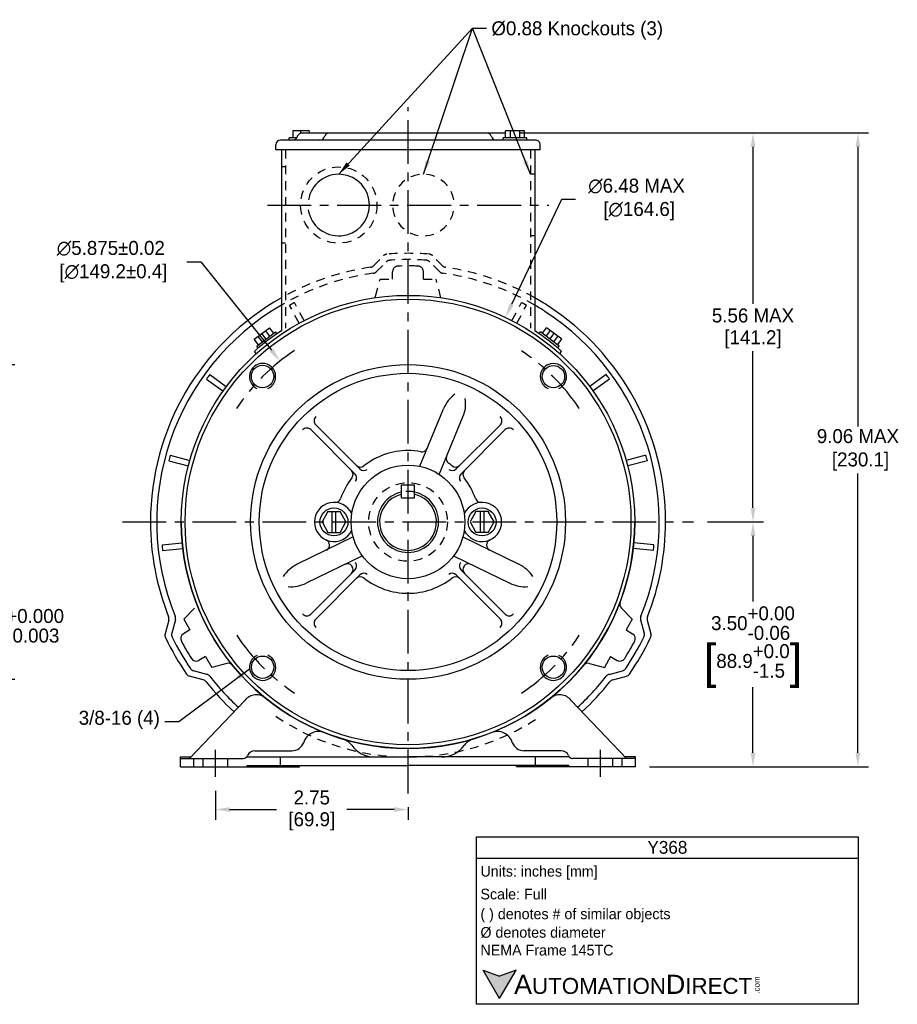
# Model space of a CAD drawing. Header units: inches. Extents: x 881.3 to 912.6, y 636.4 to 651.3.
# Tile 2 of 2: x 900 to 912.6, y 636.4 to 650.5. Entities that reach past the tile are written whole.
import ezdxf

# ---------------------------------------------------------------- set-up
doc = ezdxf.new("R2010")
doc.units = ezdxf.units.IN
doc.header["$LTSCALE"] = 0.5
doc.header["$MEASUREMENT"] = 0
doc.linetypes.add('CENTER', pattern=[2, 1.25, -0.25, 0.25, -0.25])
doc.linetypes.add('HIDDEN', pattern=[0.375, 0.25, -0.125])
for name, color, linetype in [('Centerline', 40, 'CENTER'), ('Dimensions', 140, 'Continuous'), ('Hidden', 102, 'HIDDEN'), ('Text', 140, 'Continuous')]:
    doc.layers.add(name, color=color, linetype=linetype)
doc.styles.add('\\M+2ABAC\\M+2A6A11', font='txt')
doc.dimstyles.get("Standard").update_dxf_attribs({"dimtxt": 0.2, "dimasz": 0.2, "dimexe": 0.15, "dimexo": 0.2, "dimgap": 0.07, "dimtad": 0, "dimtih": 1, "dimtoh": 1, "dimrnd": 0.0005, "dimzin": 0, "dimdsep": 46, "dimtxsty": 'Standard', "dimcen": 0, "dimadec": 0, "dimazin": 0, "dimtfac": 1, "dimtofl": 0, "dimtmove": 0, "dimatfit": 3, "dimfxl": 0, "dimtolj": 1, "dimtzin": 0, "dimarcsym": 0})

# ---------------------------------------------------------------- blocks, each defined once
blk = doc.blocks.new('*D7')
at = {"layer": 'Defpoints', "color": 0}
for p in [(903.751, 645.596), (907.412, 641.001)]:
    blk.add_point(p, dxfattribs=at)
at = {"layer": 'Dimensions', "color": 0, "lineweight": -2}
for p, q in [((902.419, 647.017), (902.619, 647.017)), ((902.619, 647.017), (903.627, 645.752))]:
    blk.add_line(p, q, dxfattribs=at)
at = {"layer": 'Dimensions', "color": 0}
blk.add_solid([(903.653, 645.773), (903.601, 645.731), (903.751, 645.596)], dxfattribs=at)
at = {"layer": 'Dimensions', "color": 0, "insert": (901.333, 647.017), "char_height": 0.2, "attachment_point": 5}
blk.add_mtext('\\A1;∅5.875±0.02\\P [∅149.2±0.4]', dxfattribs=at)
blk = doc.blocks.new('*D8')
at = {"layer": 'Defpoints', "color": 0}
for p in [(906.973, 646.222), (904.187, 640.371)]:
    blk.add_point(p, dxfattribs=at)
at = {"layer": 'Dimensions', "color": 0, "lineweight": -2}
for p, q in [((907.775, 647.907), (907.059, 646.403)), ((907.975, 647.907), (907.775, 647.907))]:
    blk.add_line(p, q, dxfattribs=at)
at = {"layer": 'Dimensions', "color": 0}
blk.add_solid([(907.029, 646.417), (907.089, 646.388), (906.973, 646.222)], dxfattribs=at)
at = {"layer": 'Dimensions', "color": 0, "insert": (908.845, 647.907), "char_height": 0.2, "attachment_point": 5}
blk.add_mtext('\\A1;∅6.48 MAX\\P [∅164.6]', dxfattribs=at)
blk = doc.blocks.new('*D9')
at = {"layer": 'Defpoints', "color": 0}
for p in [(909.66, 643.297), (908.83, 639.797), (910.509, 639.797)]:
    blk.add_point(p, dxfattribs=at)
at = {"layer": 'Dimensions', "color": 0, "lineweight": -2}
for p, q in [((909.86, 643.297), (910.659, 643.297)), ((910.509, 643.097), (910.509, 642.16)), ((910.509, 639.997), (910.509, 640.933)), ((909.03, 639.797), (910.659, 639.797))]:
    blk.add_line(p, q, dxfattribs=at)
at = {"layer": 'Dimensions', "color": 0}
for points in [[(910.476, 643.097), (910.543, 643.097), (910.509, 643.297)], [(910.476, 639.997), (910.543, 639.997), (910.509, 639.797)]]:
    blk.add_solid(points, dxfattribs=at)
at = {"layer": 'Dimensions', "color": 0, "char_height": 0.2, "attachment_point": 5}
for s, insert in [('\\A1;3.50\\S+0.00^ -0.06;', (910.509, 641.85)), ('\\A1;{\\o\\l\\H0.480000;[}88.9\\S+0.0^ -1.5;{\\o\\l\\H0.480000;]}', (910.509, 641.237))]:
    blk.add_mtext(s, dxfattribs=dict(at, insert=insert))
blk = doc.blocks.new('*D10')
at = {"layer": 'Defpoints', "color": 0}
for p in [(906.974, 648.857), (910.509, 648.857), (909.66, 643.297)]:
    blk.add_point(p, dxfattribs=at)
at = {"layer": 'Dimensions', "color": 0, "lineweight": -2}
for p, q in [((907.174, 648.857), (910.659, 648.857)), ((910.509, 648.657), (910.509, 646.417)), ((910.509, 643.497), (910.509, 645.737)), ((909.86, 643.297), (910.659, 643.297))]:
    blk.add_line(p, q, dxfattribs=at)
at = {"layer": 'Dimensions', "color": 0}
for points in [[(910.476, 648.657), (910.543, 648.657), (910.509, 648.857)], [(910.476, 643.497), (910.543, 643.497), (910.509, 643.297)]]:
    blk.add_solid(points, dxfattribs=at)
at = {"layer": 'Dimensions', "color": 0, "char_height": 0.2, "attachment_point": 5}
for s, insert in [('\\A1;5.56 MAX', (910.509, 646.247)), ('\\A1;[141.2]', (910.509, 645.907))]:
    blk.add_mtext(s, dxfattribs=dict(at, insert=insert))
blk = doc.blocks.new('*D11')
at = {"layer": 'Defpoints', "color": 0}
for p in [(906.974, 648.857), (908.83, 639.797), (912.008, 639.797)]:
    blk.add_point(p, dxfattribs=at)
at = {"layer": 'Dimensions', "color": 0, "lineweight": -2}
for p, q in [((907.174, 648.857), (912.158, 648.857)), ((912.008, 648.657), (912.008, 644.663)), ((912.008, 639.997), (912.008, 643.99)), ((909.03, 639.797), (912.158, 639.797))]:
    blk.add_line(p, q, dxfattribs=at)
at = {"layer": 'Dimensions', "color": 0}
for points in [[(911.974, 648.657), (912.041, 648.657), (912.008, 648.857)], [(911.974, 639.997), (912.041, 639.997), (912.008, 639.797)]]:
    blk.add_solid(points, dxfattribs=at)
at = {"layer": 'Dimensions', "color": 0, "insert": (912.008, 644.327), "char_height": 0.2, "attachment_point": 5}
blk.add_mtext('\\A1;9.06 MAX\\P [230.1]', dxfattribs=at)
blk = doc.blocks.new('*D12')
at = {"layer": 'Defpoints', "color": 0}
for p in [(902.83, 639.651), (905.58, 639.417), (905.58, 639.186)]:
    blk.add_point(p, dxfattribs=at)
at = {"layer": 'Dimensions', "color": 0, "lineweight": -2}
for p, q in [((902.83, 639.451), (902.83, 639.036)), ((905.58, 639.217), (905.58, 639.036)), ((903.03, 639.186), (903.702, 639.186)), ((905.38, 639.186), (904.708, 639.186))]:
    blk.add_line(p, q, dxfattribs=at)
at = {"layer": 'Dimensions', "color": 0}
for points in [[(903.03, 639.219), (903.03, 639.152), (902.83, 639.186)], [(905.38, 639.219), (905.38, 639.152), (905.58, 639.186)]]:
    blk.add_solid(points, dxfattribs=at)
at = {"layer": 'Dimensions', "color": 0, "char_height": 0.2, "attachment_point": 5}
for s, insert in [('\\A1;2.75', (904.205, 639.356)), ('\\A1;[69.9]', (904.205, 639.016))]:
    blk.add_mtext(s, dxfattribs=dict(at, insert=insert))
blk = doc.blocks.new('*D14')
at = {"layer": 'Defpoints', "color": 0}
for p in [(894.597, 645.547), (894.597, 641.047), (899.814, 641.047)]:
    blk.add_point(p, dxfattribs=at)
at = {"layer": 'Dimensions', "color": 0, "lineweight": -2}
for p, q in [((894.797, 645.547), (899.964, 645.547)), ((899.814, 645.347), (899.814, 642.115)), ((899.814, 641.247), (899.814, 641.508)), ((894.797, 641.047), (899.964, 641.047))]:
    blk.add_line(p, q, dxfattribs=at)
at = {"layer": 'Dimensions', "color": 0}
for points in [[(899.78, 645.347), (899.847, 645.347), (899.814, 645.547)], [(899.78, 641.247), (899.847, 641.247), (899.814, 641.047)]]:
    blk.add_solid(points, dxfattribs=at)
at = {"layer": 'Dimensions', "color": 0, "insert": (899.814, 641.812), "char_height": 0.2, "attachment_point": 5}
blk.add_mtext('\\A1;%%C4.500\\S+0.000^ -0.003;', dxfattribs=at)

msp = doc.modelspace()

# ---------------------------------------------------------------- hatches: boundary and pattern name
at = {"layer": 'Dimensions'}
msp.add_hatch(color=256, dxfattribs=at).paths.add_polyline_path([(907.12321, 636.88898), (906.88801, 636.80337), (906.65281, 636.88898), (906.88801, 636.4816)])

# ---------------------------------------------------------------- linework, layer by layer
for p, q in [((903.87992, 648.75669), (903.87992, 648.78669)), ((903.98961, 648.78669), (903.87992, 648.78669)), ((904.16769, 648.88669), (903.93213, 648.88669)), ((903.93213, 648.88669), (903.93213, 648.78669)), ((903.99924, 648.80669), (904.00215, 648.81465)), ((904.04992, 648.85669), (904.04992, 648.88669)), ((906.97391, 648.85669), (904.06632, 648.85669)), ((904.16769, 648.88669), (904.16769, 648.85669)), ((904.38824, 648.80669), (904.39115, 648.81465)), ((906.77159, 648.80669), (906.77018, 648.8109)), ((906.93991, 648.75669), (906.93991, 648.78669)), ((907.27991, 648.78669), (906.93991, 648.78669)), ((906.97391, 648.78669), (906.97391, 648.88669)), ((907.24591, 648.88669), (906.97391, 648.88669)), ((907.04191, 648.78669), (907.04191, 648.88669)), ((907.17791, 648.78669), (907.17791, 648.88669)), ((907.24591, 648.78669), (907.24591, 648.88669)), ((907.27991, 648.75669), (907.27991, 648.78669)), ((903.68991, 648.61669), (903.68991, 648.68669)), ((907.39991, 648.75669), (903.75991, 648.75669)), ((907.46991, 648.61669), (907.46991, 648.68669)), ((907.46991, 648.61669), (903.68991, 648.61669)), ((903.76992, 648.61669), (903.76992, 646.02842)), ((907.38992, 648.61669), (907.38992, 646.02842)), ((903.38398, 645.9075), (903.59977, 646.07308)), ((903.41788, 645.80747), (903.68762, 646.01445)), ((903.55275, 645.91096), (903.49187, 645.99029)), ((903.6067, 645.95235), (903.54582, 646.03169)), ((903.66064, 645.99375), (903.59977, 646.07308)), ((903.70855, 645.98717), (903.68762, 646.01445)), ((907.4513, 645.98717), (907.47223, 646.01445)), ((907.74197, 645.80747), (907.47223, 646.01445)), ((907.4992, 645.99375), (907.56008, 646.07308)), ((907.55315, 645.95235), (907.61403, 646.03169)), ((907.77587, 645.9075), (907.56008, 646.07308)), ((907.6071, 645.91096), (907.66797, 645.99029)), ((903.44485, 645.82817), (903.38398, 645.9075)), ((903.4988, 645.86956), (903.43792, 645.9489)), ((907.66105, 645.86956), (907.72192, 645.9489)), ((907.71499, 645.82817), (907.77587, 645.9075)), ((903.41001, 645.70274), (903.38593, 645.73412)), ((903.43881, 645.78019), (903.41788, 645.80747)), ((907.72104, 645.78019), (907.74197, 645.80747)), ((907.74984, 645.70274), (907.77392, 645.73412)), ((902.74779, 645.4038), (902.98242, 645.23333)), ((908.41206, 645.4038), (908.17743, 645.23333)), ((902.70077, 645.33908), (902.9354, 645.16861)), ((908.45908, 645.33908), (908.22445, 645.16861)), ((905.74706, 644.09181), (906.08822, 644.91543)), ((904.26083, 644.68671), (904.89295, 644.0546)), ((906.02421, 643.97696), (906.36538, 644.80062)), ((906.8992, 644.68671), (906.26708, 644.0546)), ((904.19013, 644.616), (904.82222, 643.98391)), ((906.96991, 644.616), (906.33781, 643.98391)), ((902.16007, 644.17162), (902.44021, 644.09656)), ((902.18078, 644.2489), (902.46091, 644.17384)), ((908.97907, 644.2489), (908.69893, 644.17384)), ((908.99978, 644.17162), (908.71964, 644.09656)), ((905.48492, 643.82919), (905.67492, 643.82919)), ((905.48492, 643.63919), (905.48492, 643.82919)), ((905.67492, 643.63919), (905.67492, 643.82919)), ((905.48492, 643.63919), (905.67492, 643.63919)), ((904.43307, 643.44769), (904.35137, 643.29706)), ((904.43502, 643.44769), (904.61136, 643.44769)), ((904.49452, 643.14569), (904.49452, 643.44769)), ((904.54952, 643.14569), (904.54952, 643.44769)), ((904.69306, 643.29706), (904.61136, 643.44769)), ((906.54896, 643.44762), (906.46687, 643.29625)), ((906.72509, 643.44762), (906.55091, 643.44762)), ((906.61041, 643.44762), (906.61041, 643.14562)), ((906.66541, 643.44762), (906.66541, 643.14562)), ((906.80856, 643.29625), (906.72646, 643.44762)), ((904.35137, 643.29706), (904.43347, 643.14569)), ((904.61097, 643.14569), (904.69306, 643.29706)), ((906.46687, 643.29625), (906.54856, 643.14562)), ((906.72686, 643.14562), (906.80856, 643.29625)), ((904.43484, 643.14569), (904.60901, 643.14569)), ((906.72491, 643.14562), (906.54856, 643.14562)), ((902.06531, 642.96751), (902.35373, 642.99782)), ((904.79647, 643.08137), (903.9952, 642.69057)), ((906.3634, 643.08145), (907.16483, 642.69057)), ((909.09454, 642.96751), (908.80611, 642.99782)), ((902.07367, 642.88795), (902.3621, 642.91826)), ((909.08618, 642.88795), (908.79775, 642.91826)), ((904.92801, 642.81175), (904.12671, 642.42093)), ((906.23189, 642.81182), (907.03332, 642.42093)), ((904.19013, 641.97738), (904.82222, 642.60947)), ((906.96991, 641.97738), (906.33781, 642.60947)), ((904.26083, 641.90667), (904.89295, 642.53878)), ((906.8992, 641.90667), (906.26708, 642.53878)), ((902.5315, 642.06478), (902.37481, 641.9081)), ((908.62835, 642.06478), (908.78503, 641.9081)), ((902.16124, 641.89183), (902.10928, 641.69793)), ((902.25592, 641.89746), (902.20487, 641.70694)), ((902.37481, 641.9081), (902.46482, 641.75221)), ((908.78503, 641.9081), (908.69503, 641.75221)), ((908.90392, 641.89746), (908.95497, 641.70694)), ((908.99861, 641.89183), (909.05056, 641.69793)), ((902.46482, 641.75221), (902.37192, 641.69858)), ((908.69503, 641.75221), (908.78792, 641.69858)), ((902.68481, 641.37116), (902.59192, 641.31753)), ((902.68481, 641.37116), (902.77481, 641.21528)), ((908.47503, 641.37116), (908.38503, 641.21528)), ((908.47503, 641.37116), (908.56792, 641.31753)), ((902.70617, 641.11763), (902.51563, 641.16869)), ((902.98885, 641.27263), (902.77481, 641.21528)), ((908.171, 641.27263), (908.38503, 641.21528)), ((908.45367, 641.11763), (908.64421, 641.16869)), ((902.65394, 641.03845), (902.46004, 641.09041)), ((908.50591, 641.03845), (908.69981, 641.09041)), ((902.45989, 639.91669), (903.24776, 640.74452)), ((908.69989, 639.91669), (907.91213, 640.7444)), ((902.32989, 639.79669), (902.32989, 639.93669)), ((902.32989, 639.93669), (902.47893, 639.93669)), ((902.32989, 639.91669), (903.23083, 639.91669)), ((902.32989, 639.91669), (903.23083, 639.91669)), ((903.28172, 639.93669), (905.57989, 639.93669)), ((903.38989, 640.02669), (903.92125, 640.02669)), ((903.92125, 640.02669), (903.92224, 640.02669)), ((907.87806, 639.93669), (905.57989, 639.93669)), ((907.23853, 640.02669), (907.23754, 640.02669)), ((907.76989, 640.02669), (907.23853, 640.02669)), ((908.82989, 639.91669), (907.92895, 639.91669)), ((908.82989, 639.91669), (908.62581, 639.91669)), ((908.82989, 639.93669), (908.68085, 639.93669)), ((908.82989, 639.79669), (908.82989, 639.93669)), ((902.32989, 639.79669), (903.27989, 639.79669)), ((903.27989, 639.79669), (903.27989, 639.81669)), ((903.27989, 639.81669), (904.02989, 639.81669)), ((903.27989, 639.79669), (904.02989, 639.79669)), ((904.02989, 639.81669), (905.57989, 639.81669)), ((904.02989, 639.79669), (904.02989, 639.81669)), ((907.12989, 639.81669), (905.57989, 639.81669)), ((907.12989, 639.79669), (907.12989, 639.81669)), ((907.87989, 639.81669), (907.12989, 639.81669)), ((907.87989, 639.79669), (907.12989, 639.79669)), ((907.87989, 639.79669), (907.87989, 639.81669)), ((908.82989, 639.79669), (907.87989, 639.79669))]:
    msp.add_line(p, q)
for centre, radius in [((905.57992, 643.29669), 3.239), ((905.57992, 643.29669), 3.18556), ((905.58002, 643.29669), 2.25), ((903.50124, 645.3757), 0.16), ((907.65713, 645.37392), 0.16), ((905.58002, 643.29669), 2.125), ((905.57992, 643.29669), 0.8125), ((904.52202, 643.29669), 0.2), ((906.63791, 643.29662), 0.2), ((903.5029, 641.21946), 0.16), ((907.65704, 641.21955), 0.16)]:
    msp.add_circle(centre, radius)
for centre, radius, start, end in [((903.93216, 648.82669), 0.07, 269.999772, 343.398129), ((904.06632, 648.78669), 0.07, 89.999741, 156.452927), ((904.32116, 648.82669), 0.07, 269.999772, 343.398129), ((904.45532, 648.78669), 0.07, 89.999741, 156.452927), ((906.7045, 648.78669), 0.07, 20.236382, 90.000016), ((906.83867, 648.82669), 0.07, 196.601587, 270.000116), ((903.75991, 648.68669), 0.07, 90.000004, 180.000003), ((907.39991, 648.68669), 0.07, 0, 90.000016), ((904.58992, 647.82669), 0.44, 189.068237, 170.393281), ((905.57992, 643.29669), 3.68, 119.462101, 180), ((905.57992, 643.29669), 3.59, 120.276819, 202.062447), ((905.57992, 643.29669), 3.68, 56.967011, 60.537907), ((905.57992, 643.29669), 3.59, 56.967973, 59.72319), ((905.57992, 643.29669), 3.68, 0, 56.966999), ((905.57992, 643.29669), 3.59, 337.937612, 56.967915), ((905.57992, 643.26909), 3.3, 123.263126, 131.670652), ((905.57993, 643.26909), 3.3, 48.329348, 56.736874), ((903.50118, 645.37564), 0.1875, 293.959239, 244.815983), ((907.65719, 645.37386), 0.1875, 295.184001, 246.040827), ((905.57992, 643.29669), 3.53, 143.35074, 144.649257), ((905.57992, 643.29669), 3.53, 35.350745, 36.649263), ((906.55016, 644.72409), 0.5, 126.835534, 157.500023), ((906.55016, 644.72409), 0.5, 126.836599, 157.500023), ((905.90344, 644.99196), 0.5, 337.499974, 8.163397), ((904.3174, 644.74327), 0.08, 131.118076, 225.000611), ((906.84263, 644.74327), 0.08, 314.999391, 48.881953), ((904.13356, 644.55943), 0.08, 45.000121, 138.882403), ((907.02647, 644.55943), 0.08, 41.117592, 134.999877), ((905.58002, 643.29669), 1.02, 90.000003, 128.20821), ((905.58002, 643.29669), 1.02, 79.56624, 90.000003), ((905.77922, 644.3785), 0.08, 259.566176, 337.500083), ((905.57992, 643.29669), 3.53, 164.350743, 165.649243), ((906.2042, 644.20244), 0.08, 157.50001, 235.427878), ((905.58002, 643.29669), 1.02, 51.791784, 55.428098), ((905.57992, 643.29669), 3.53, 14.350755, 15.649256), ((904.71578, 643.97721), 0.08, 321.782096, 45.005083), ((904.76566, 643.92734), 0.08, 322.245566, 45.000247), ((904.89965, 644.16104), 0.08, 225.00001, 308.207942), ((904.94952, 644.11117), 0.08, 225.000133, 307.743845), ((906.21051, 644.11117), 0.08, 232.256157, 314.999882), ((906.26038, 644.16104), 0.08, 231.792086, 314.999992), ((906.39438, 643.92734), 0.08, 134.999741, 217.754463), ((906.44425, 643.97721), 0.08, 134.994905, 218.217932), ((905.58002, 643.29669), 1.02, 141.782132, 160.922658), ((905.58002, 643.29669), 1.02, 19.077336, 38.217876), ((905.57992, 643.29669), 0.43738, 102.544917, 77.455083), ((904.52202, 643.29669), 0.28, 24.887837, 180.000001), ((904.54043, 643.65622), 0.08, 267.068046, 340.922472), ((905.57992, 643.29669), 0.40613, 103.527859, 76.472141), ((906.63802, 643.29669), 0.28, 204.819392, 155.180608), ((906.6196, 643.65622), 0.08, 199.077543, 272.931955), ((905.57992, 643.29669), 3.68, 180, 201.60007), ((905.57992, 643.29669), 3.24, 180.000019, 270.000001), ((904.52202, 643.29669), 0.28, 180.000019, 335.112163), ((905.57992, 643.29669), 3.24, 269.999973, 0), ((905.57992, 643.29669), 3.68, 338.399932, 0), ((904.37851, 642.96653), 0.08, 295.999963, 66.507556), ((906.78152, 642.96653), 0.08, 113.492465, 244.000148), ((905.57992, 643.29669), 3.53, 185.350758, 186.649252), ((905.57992, 643.29669), 3.53, 353.35075, 354.649244), ((904.76566, 642.66604), 0.08, 314.999746, 37.754454), ((906.39438, 642.66604), 0.08, 142.245547, 225.000269), ((904.21439, 642.24117), 0.5, 115.999971, 146.663395), ((904.71405, 642.61838), 0.08, 38.071246, 116.000176), ((904.71578, 642.61617), 0.08, 314.99491, 38.217924), ((906.44425, 642.61617), 0.08, 141.782078, 225.005105), ((906.44599, 642.61838), 0.08, 63.999822, 141.928722), ((906.94565, 642.24117), 0.5, 33.336603, 64.000027), ((904.89965, 642.43234), 0.08, 51.792057, 135), ((904.94952, 642.48221), 0.08, 52.256155, 134.999877), ((905.58002, 643.29669), 1.02, 231.791813, 270.000001), ((905.58002, 643.29669), 1.02, 270.000001, 308.208216), ((906.21051, 642.48221), 0.08, 45.000124, 127.74384), ((906.26038, 642.43234), 0.08, 45.000001, 128.207937), ((903.90753, 642.87033), 0.5, 265.336593, 296.000017), ((907.25251, 642.87033), 0.5, 243.999984, 274.663408), ((908.68492, 642.12135), 0.08, 159.266706, 224.999953), ((902.08397, 641.91253), 0.08, 344.999775, 21.600033), ((902.17866, 641.91817), 0.08, 344.997942, 22.062467), ((904.13356, 642.03395), 0.08, 221.117607, 314.999882), ((904.3174, 641.8501), 0.08, 134.999399, 228.881934), ((906.84263, 641.8501), 0.08, 311.118067, 45.000602), ((907.02647, 642.03395), 0.08, 225.000133, 318.882408), ((908.98119, 641.91817), 0.08, 157.937524, 195.00206), ((909.07588, 641.91253), 0.08, 158.399958, 195.000227), ((902.18656, 641.67722), 0.08, 165.000243, 205.512627), ((905.57992, 643.29669), 3.84, 205.512627, 214.487381), ((902.28215, 641.68623), 0.08, 165.000105, 206.028518), ((905.57992, 643.29669), 3.75, 206.028461, 213.971604), ((902.41192, 641.6293), 0.08, 120.000332, 207.758794), ((905.57992, 643.29669), 3.66, 207.758851, 212.241157), ((905.57993, 643.29669), 3.66, 327.758845, 332.241209), ((905.57992, 643.29669), 3.75, 326.028398, 333.971598), ((905.57992, 643.29669), 3.84, 325.512621, 334.487375), ((908.74792, 641.6293), 0.08, 332.241209, 59.999664), ((908.8777, 641.68623), 0.08, 333.971541, 14.999903), ((908.97329, 641.67722), 0.08, 334.487375, 14.999788), ((902.55192, 641.38682), 0.08, 212.241214, 300.000014), ((903.50284, 641.21952), 0.1875, 115.18401, 66.040809), ((907.6571, 641.21961), 0.1875, 113.95922, 64.815992), ((908.60792, 641.38682), 0.08, 239.999988, 327.758788), ((902.53634, 641.24596), 0.08, 213.97149, 255.000023), ((903.00956, 641.19535), 0.08, 39.266711, 104.999936), ((908.15029, 641.19535), 0.08, 75.00045, 140.733291), ((908.62351, 641.24596), 0.08, 284.999979, 326.028513), ((902.48074, 641.16768), 0.08, 214.487438, 255.000023), ((902.63323, 640.96118), 0.08, 38.399958, 75.000359), ((902.68547, 641.04036), 0.08, 37.937971, 74.999883), ((905.57992, 643.29669), 3.59, 217.937733, 227.536552), ((905.57992, 643.29669), 3.59, 312.46345, 322.06227), ((908.47438, 641.04036), 0.08, 105.000114, 142.062032), ((908.52662, 640.96118), 0.08, 104.999638, 141.600039), ((908.67911, 641.16768), 0.08, 284.999979, 325.512564), ((905.57992, 643.29669), 3.68, 218.39988, 227.509165), ((905.57992, 643.29669), 3.68, 312.490838, 321.600122), ((903.41151, 640.61735), 0.20733, 47.330811, 142.165292), ((907.74828, 640.61702), 0.20754, 37.864652, 132.641346), ((904.30179, 640.0814), 0.22, 68.321727, 163.792717), ((904.58001, 639.96343), 0.24, 35.677343, 73.302437), ((906.57977, 639.96343), 0.24, 106.697561, 144.322662), ((906.85799, 640.0814), 0.22, 16.207282, 111.678272), ((903.92224, 640.20669), 0.18, 270.000001, 339.21375), ((905.09989, 640.33669), 0.4, 215.677389, 270.000001), ((906.05989, 640.33669), 0.4, 270.000001, 324.322626), ((907.23754, 640.20669), 0.18, 200.786265, 270.000001), ((903.23083, 639.97669), 0.06, 269.998799, 339.333032), ((903.38989, 639.91669), 0.11, 90.000003, 159.333027), ((907.76989, 639.91669), 0.11, 20.666973, 89.999996), ((907.92895, 639.97669), 0.06, 200.666983, 270.001203)]:
    msp.add_arc(centre, radius, start, end)
at = {"layer": 'Centerline'}
for p, q in [((905.57992, 639.41669), (905.57992, 649.22669)), ((903.56992, 647.82669), (907.58992, 647.82669)), ((901.49992, 643.29669), (909.65992, 643.29669)), ((902.82989, 639.65063), (902.82989, 640.03961)), ((908.32989, 639.65063), (908.32989, 640.03961))]:
    msp.add_line(p, q, dxfattribs=at)
for centre, start, end in [((905.57998, 643.29674), 123.529938, 146.467538), ((905.5782, 643.29497), 33.530168, 56.467256), ((905.58165, 643.29841), 213.523031, 236.47005), ((905.57811, 643.2985), 303.532756, 326.469846)]:
    msp.add_arc(centre, 2.93744, start, end, dxfattribs=at)
at = {"layer": 'Hidden'}
for p, q in [((903.82992, 648.61669), (903.82992, 646.06686)), ((907.32992, 648.61669), (907.32992, 646.06686)), ((903.82992, 648.37169), (903.76992, 648.37169)), ((907.38992, 648.26669), (907.32992, 648.26669)), ((907.38992, 647.38669), (907.32992, 647.38669)), ((903.82992, 647.28169), (903.76992, 647.28169)), ((905.08723, 646.95979), (905.22917, 647.10173)), ((906.07262, 646.95979), (905.93067, 647.10173)), ((905.12969, 646.87497), (905.26916, 647.01444)), ((906.03017, 646.87496), (905.89068, 647.01444)), ((905.35992, 646.76669), (905.35992, 646.87395)), ((905.79992, 646.76669), (905.79992, 646.87395)), ((905.11473, 646.52336), (905.17992, 646.76669)), ((905.17992, 646.76669), (905.35992, 646.76669)), ((905.79992, 646.76669), (905.97993, 646.76669)), ((906.05077, 646.50229), (905.97993, 646.76669)), ((904.02364, 646.13844), (903.88748, 646.39451)), ((904.09427, 646.176), (903.95811, 646.43207)), ((907.06558, 646.176), (907.20173, 646.43207)), ((907.13621, 646.13844), (907.27237, 646.39451)), ((902.51989, 639.79669), (902.51989, 639.91669)), ((902.65489, 639.79669), (902.65489, 639.91669)), ((903.00489, 639.79669), (903.00489, 639.91669)), ((903.75989, 639.81669), (903.75989, 639.93669)), ((907.39989, 639.81669), (907.39989, 639.93669)), ((908.15489, 639.79669), (908.15489, 639.91669)), ((908.50489, 639.79669), (908.50489, 639.91669)), ((908.63989, 639.79669), (908.63989, 639.91669))]:
    msp.add_line(p, q, dxfattribs=at)
for centre, radius in [((904.58992, 647.82669), 0.545), ((905.57992, 643.29669), 0.5625)]:
    msp.add_circle(centre, radius, dxfattribs=at)
for centre, radius, start, end in [((905.79992, 647.82669), 0.44, 9.606719, 350.931763), ((905.28574, 647.04516), 0.08, 94.48741, 134.999754), ((905.57992, 643.29669), 3.84, 85.512604, 94.48741), ((905.87411, 647.04516), 0.08, 45.000002, 85.51257), ((905.57992, 643.29669), 3.68, 98.400282, 119.462101), ((905.03066, 647.01635), 0.08, 278.399963, 315.000221), ((905.32574, 646.95788), 0.08, 93.971524, 134.99988), ((905.57992, 643.29669), 3.75, 86.028415, 93.971587), ((905.43992, 646.87395), 0.08, 92.241215, 179.999665), ((905.57992, 643.29669), 3.66, 87.758863, 92.241186), ((905.71992, 646.87395), 0.08, 0, 87.758782), ((905.83412, 646.95787), 0.08, 45.000002, 86.028501), ((906.12919, 647.01635), 0.08, 224.999667, 261.600039), ((905.57992, 643.29669), 3.68, 60.537907, 81.599698), ((905.57992, 643.29669), 3.59, 97.937527, 120.276819), ((905.07312, 646.93153), 0.08, 277.937529, 315.002054), ((906.08674, 646.93153), 0.08, 225.000125, 262.062015), ((905.57992, 643.29669), 3.59, 59.72319, 82.062293), ((905.03745, 646.54407), 0.08, 328.055351, 344.999604), ((905.57992, 643.29669), 3.53, 117.350712, 118.649263), ((905.57992, 643.29669), 3.53, 61.350734, 62.649291), ((905.57992, 643.29669), 0.43737, 77.455083, 102.544917), ((905.57975, 643.29669), 3.36, 235.790752, 270.000028), ((905.57975, 643.29669), 3.36, 270.000028, 303.473692)]:
    msp.add_arc(centre, radius, start, end, dxfattribs=at)
at = {"layer": 'Text'}
for p, q in [((906.55839, 638.79586), (912.0129, 638.79586)), ((906.55839, 636.40067), (906.55839, 638.79586)), ((912.0129, 638.79586), (912.0129, 636.40067)), ((906.55839, 638.49134), (912.0129, 638.49134)), ((906.88801, 636.4816), (906.65281, 636.88898)), ((906.65281, 636.88898), (906.88801, 636.80337)), ((906.88801, 636.4816), (907.12321, 636.88898)), ((907.12321, 636.88898), (906.88801, 636.80337)), ((912.0129, 636.40067), (906.55839, 636.40067))]:
    msp.add_line(p, q, dxfattribs=at)

# ---------------------------------------------------------------- texts
at = {"layer": 'Dimensions', "char_height": 0.2}
for s, insert, attachment_point in [('%%C0.88 Knockouts (3)', (906.77113, 650.45355), 1), ('\\A1;3/8-16 (4)', (902.03417, 640.3367), 9)]:
    msp.add_mtext(s, dxfattribs=dict(at, insert=insert, attachment_point=attachment_point))
at = {"layer": 'Text', "style": '\\M+2ABAC\\M+2A6A11'}
for s, insert, char_height, width, attachment_point in [('Y368', (909.28564, 638.6436), 0.182717, 5.4545032, 5), ('{\\fArial|b0|i0|c0|p34;     \\H1.2x;A\\H0.8333x;UTOMATION\\H1.2x;D\\H0.8333x;IRECT}', (906.65281, 636.68493), 0.2283957, 3.8758866, 4)]:
    msp.add_mtext(s, dxfattribs=dict(at, insert=insert, char_height=char_height, width=width, attachment_point=attachment_point))
at = {"layer": 'Text', "char_height": 0.1522638, "attachment_point": 4}
for s, insert, width in [(' Units: inches [mm]', (906.55839, 638.27968), 5.4693587), (' Scale: Full', (906.55839, 637.97515), 5.4545032), (' ( ) denotes # of similar objects', (906.55839, 637.67062), 5.4545032), (' %%C denotes diameter\\P NEMA Frame 145TC', (906.55839, 637.30072), 5.4545032)]:
    msp.add_mtext(s, dxfattribs=dict(at, insert=insert, width=width))
at = {"layer": 'Text', "insert": (910.52176, 636.55139), "char_height": 0.0822225, "width": 0.2436531, "attachment_point": 1, "rotation": 90, "style": '\\M+2ABAC\\M+2A6A11'}
msp.add_mtext('{\\fArial|b0|i0|c0|p34;.com}', dxfattribs=at)

# ---------------------------------------------------------------- dimensions: what is measured, and where the dimension line sits
at = {"layer": 'Dimensions'}
dim = msp.add_linear_dim(base=(910.5094, 648.85669), p1=(909.65992, 643.29669), p2=(906.97391, 648.85669), angle=90, text='5.56 MAX\\X [141.2]', dimstyle='Standard', override={"dimpost": '\\X'}, dxfattribs=at)
dim.commit()
dim.dimension.update_dxf_attribs({"geometry": '*D10', "text_midpoint": (910.5094, 646.07669)})
for base, p1, p2, text, override, picture, middle in [((912.00776, 639.79669), (906.97391, 648.85669), (908.82989, 639.79669), '9.06 MAX\\X [230.1]', {"dimpost": '\\X'}, '*D11', (912.00776, 644.32669)), ((899.81372, 641.04669), (894.59718, 645.54669), (894.59718, 641.04669), '%%C<>', {"dimgap": 0.07, "dimdec": 3, "dimpost": '\\X', "dimtol": 1, "dimlim": 0, "dimtm": 0.003, "dimtdec": 3}, '*D14', (899.81372, 641.8116))]:
    dim = msp.add_linear_dim(base=base, p1=p1, p2=p2, angle=90, text=text, dimstyle='Standard', override=override, dxfattribs=at)
    dim.commit()
    dim.dimension.update_dxf_attribs({"geometry": picture, "text_midpoint": middle, "dimtype": 160})
dim = msp.add_diameter_dim_2p(p1=(904.187, 640.37139), p2=(906.97284, 646.22199), text='∅6.48 MAX\\X [∅164.6]', dimstyle='Standard', override={"dimpost": '\\X'}, dxfattribs=at)
dim.commit()
dim.dimension.update_dxf_attribs({"geometry": '*D8', "text_midpoint": (908.84508, 647.90678), "dimtype": 163})
dim = msp.add_diameter_dim_2p(p1=(907.41208, 641.00101), p2=(903.75121, 645.59581), dimstyle='Standard', override={"dimgap": 0.07, "dimdec": 3, "dimpost": '\\X', "dimtol": 1, "dimlim": 0, "dimtp": 0.015, "dimtm": 0.015}, dxfattribs=at)
dim.commit()
dim.dimension.update_dxf_attribs({"geometry": '*D7', "text_midpoint": (901.33261, 647.01652), "dimtype": 163})
dim = msp.add_linear_dim(base=(910.5094, 639.79669), p1=(909.65992, 643.29669), p2=(908.82989, 639.79669), angle=90, dimstyle='Standard', override={"dimgap": 0.07, "dimpost": '\\X', "dimtol": 1, "dimlim": 0, "dimtm": 0.06}, dxfattribs=at)
dim.commit()
dim.dimension.update_dxf_attribs({"geometry": '*D9', "text_midpoint": (910.5094, 641.54669)})
dim = msp.add_linear_dim(base=(905.57992, 639.18578), p1=(902.82989, 639.65063), p2=(905.57992, 639.41669), dimstyle='Standard', override={"dimpost": '\\X'}, dxfattribs=at)
dim.commit()
dim.dimension.update_dxf_attribs({"geometry": '*D12', "text_midpoint": (904.20491, 639.18578)})

# ---------------------------------------------------------------- leaders
at = {"layer": 'Dimensions', "annotation_type": 0, "has_hookline": 1}
for points, hookline_direction, text_width in [([(904.58992, 648.26669), (906.50113, 650.35355), (906.70113, 650.35355)], 0, 0.43333), ([(905.79992, 648.26669), (906.50113, 650.35355), (906.70113, 650.35355)], 0, 3.43333), ([(907.32992, 648.26669), (906.50113, 650.35355), (906.70113, 650.35355)], 0, 0.43333), ([(903.31725, 641.19287), (902.30417, 640.4367), (902.10417, 640.4367)], 1, 1.73333)]:
    msp.add_leader(points, dimstyle='Standard', override={"dimgap": 0.07, "dimtad": 0}, dxfattribs=dict(at, hookline_direction=hookline_direction, text_width=text_width))

doc.saveas('drawing.dxf')
